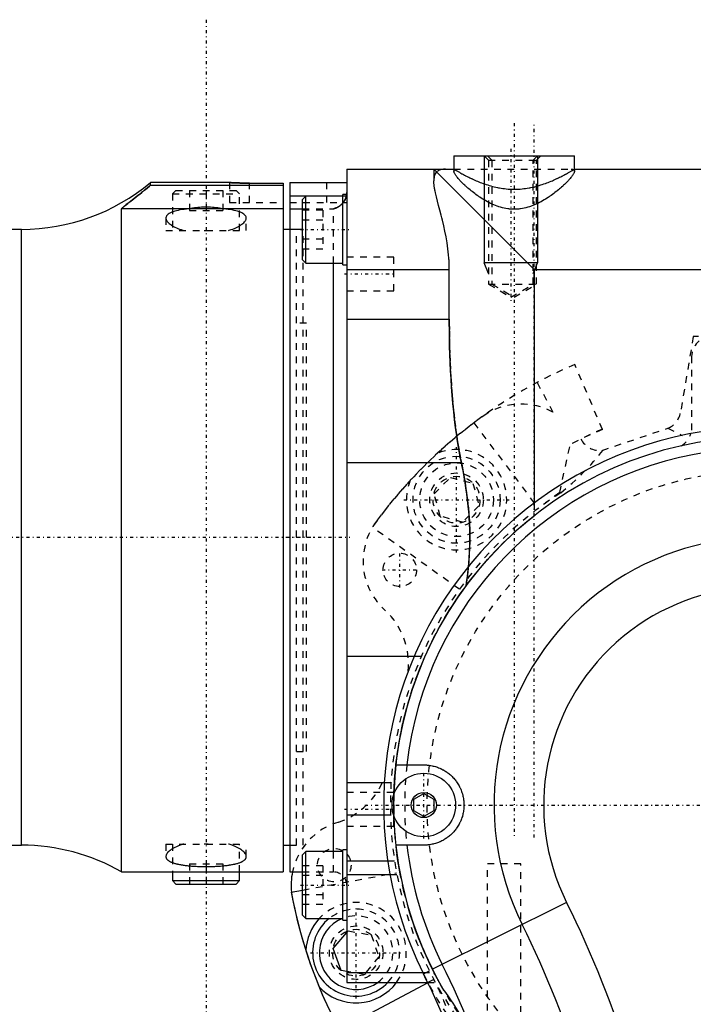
# Model space of a CAD drawing. Extents: x -584 to 152, y -5 to 847.
# Tile 12 of 13: x -199 to -98, y 700 to 847. Entities that reach past the tile are written whole.
import ezdxf

# ---------------------------------------------------------------- set-up
doc = ezdxf.new("R2010")
doc.units = 0
doc.linetypes.add('CENTER', pattern=[1.5, 0.45, -0.5, 0.05, -0.5])
doc.linetypes.add('DASHED', pattern=[2, 1, -1])
for name, color, linetype in [('AM_0', 7, 'CONTINUOUS'), ('AM_10', 7, 'CONTINUOUS'), ('AM_3', 7, 'DASHED'), ('AM_7', 7, 'CENTER')]:
    doc.layers.add(name, color=color, linetype=linetype)

msp = doc.modelspace()

# ---------------------------------------------------------------- linework, layer by layer
at = {"layer": 'AM_0', "color": 7, "linetype": 'CONTINUOUS'}
for p, q in [((-134, 827), (-134, 824.7)), ((-134, 827), (-116, 827)), ((-116, 824.7), (-116, 827)), ((-150, 825), (-150, 703.5)), ((-150, 825), (-134, 825)), ((-137, 825), (-137, 823.27)), ((-122, 810), (-137, 825)), ((-116, 825), (-79, 825)), ((-167.52, 823), (-179.34, 823)), ((-179.34, 822.59), (-179.34, 823)), ((-179.34, 822.59), (-159.5, 822.59)), ((-164.96, 822.92), (-159.5, 822.92)), ((-159.5, 822.92), (-159.5, 720)), ((-158.5, 823), (-150, 823)), ((-158.5, 823), (-158.5, 720)), ((-158.5, 821.01), (-150.6, 821.01)), ((-156.1, 820.96), (-156.6, 820.46)), ((-150.6, 820.96), (-156.1, 820.96)), ((-156.1, 810.96), (-156.1, 820.96)), ((-150, 821.21), (-150.6, 821.21)), ((-150.6, 810.71), (-150.6, 821.21)), ((-156.6, 811.46), (-156.6, 820.46)), ((-183.63, 720), (-183.63, 819.09)), ((-159.5, 819.09), (-183.63, 819.09)), ((-158.5, 819.07), (-156.6, 819.07)), ((-198.6, 816), (-241.44, 816)), ((-198.6, 724), (-198.6, 816)), ((-158.5, 816), (-159.5, 816)), ((-156.6, 811.46), (-156.1, 810.96)), ((-156.1, 810.96), (-150.6, 810.96)), ((-152, 723.04), (-152, 810.96)), ((-150.6, 810.71), (-150, 810.71)), ((-150, 810), (-134.69, 810)), ((-134.69, 802.59), (-134.69, 810)), ((-122, 810), (-122, 775.12)), ((-122, 810), (-64, 810)), ((-150, 802.59), (-134.69, 802.59)), ((-150, 781.18), (-132.89, 781.18)), ((-150, 752.22), (-139.95, 752.22)), ((-142.67, 736), (-138.5, 736)), ((-150, 733.35), (-144.4, 733.35)), ((-140, 730.87), (-138.5, 731.73)), ((-138.5, 731.73), (-137, 730.87)), ((-140, 729.13), (-140, 730.87)), ((-137, 730.87), (-137, 729.13)), ((-150, 728.52), (-144.48, 728.52)), ((-138.5, 728.27), (-140, 729.13)), ((-137, 729.13), (-138.5, 728.27)), ((-241.44, 724), (-198.6, 724)), ((-159.5, 724), (-158.5, 724)), ((-138.5, 724), (-142.67, 724)), ((-156.1, 723.04), (-156.6, 722.54)), ((-156.6, 713.54), (-156.6, 722.54)), ((-150.6, 723.04), (-156.1, 723.04)), ((-156.1, 713.04), (-156.1, 723.04)), ((-150, 723.29), (-150.6, 723.29)), ((-150.6, 712.79), (-150.6, 723.29)), ((-150, 721.67), (-143.88, 721.67)), ((-183.63, 720), (-159.5, 720)), ((-176.02, 720), (-176.02, 718.7)), ((-166.02, 718.7), (-166.02, 720)), ((-158.5, 720), (-156.6, 720)), ((-150, 719.63), (-143.54, 719.63)), ((-176.02, 718.7), (-175.52, 718.2)), ((-176.02, 718.7), (-166.02, 718.7)), ((-175.52, 718.2), (-166.52, 718.2)), ((-166.52, 718.2), (-166.02, 718.7)), ((-158.3, 716.97), (-156.6, 717.29)), ((-117.17, 715.45), (-137.22, 705.46)), ((-156.6, 713.54), (-156.1, 713.04)), ((-156.1, 713.04), (-150.6, 713.04)), ((-150.6, 712.79), (-150, 712.79)), ((-152.02, 708.54), (-150, 710.95)), ((-150.84, 705.29), (-152.02, 708.54)), ((-150, 705.14), (-150.84, 705.29)), ((-150, 704.96), (-138.65, 704.96)), ((-137.91, 703.46), (-151.13, 696.43)), ((-150, 703.5), (-137.93, 703.5))]:
    msp.add_line(p, q, dxfattribs=at)
for points in [[(-116, 824.7, 0), (-116, 824.67, 0), (-116.01, 824.61, 0), (-116.03, 824.54, 0), (-116.04, 824.51, 0), (-116.05, 824.47, 0), (-116.08, 824.4, 0), (-116.12, 824.31, 0), (-116.17, 824.23, 0), (-116.23, 824.14, 0), (-116.29, 824.04, 0), (-116.33, 823.99, 0), (-116.37, 823.94, 0), (-116.45, 823.83, 0), (-116.53, 823.73, 0), (-116.63, 823.61, 0), (-116.73, 823.5, 0), (-116.84, 823.38, 0), (-116.89, 823.31, 0), (-116.95, 823.25, 0), (-117.07, 823.13, 0), (-117.2, 823, 0), (-117.27, 822.93, 0), (-117.33, 822.86, 0), (-117.47, 822.73, 0), (-117.62, 822.6, 0), (-117.69, 822.53, 0), (-117.76, 822.46, 0), (-117.92, 822.32, 0), (-118.07, 822.18, 0), (-118.24, 822.05, 0), (-118.4, 821.91, 0), (-118.57, 821.77, 0), (-118.65, 821.7, 0), (-118.74, 821.64, 0), (-118.92, 821.5, 0), (-119.1, 821.36, 0), (-119.28, 821.22, 0), (-119.48, 821.08, 0), (-119.68, 820.94, 0), (-119.78, 820.88, 0), (-119.88, 820.81, 0), (-120.09, 820.67, 0), (-120.31, 820.53, 0), (-120.53, 820.4, 0), (-120.76, 820.27, 0), (-120.99, 820.14, 0), (-121.1, 820.08, 0), (-121.22, 820.01, 0), (-121.46, 819.89, 0), (-121.7, 819.78, 0), (-121.95, 819.67, 0), (-122.2, 819.57, 0), (-122.45, 819.47, 0), (-122.58, 819.42, 0), (-122.71, 819.38, 0), (-122.97, 819.3, 0), (-123.24, 819.23, 0), (-123.5, 819.16, 0), (-123.77, 819.11, 0), (-124.04, 819.07, 0), (-124.18, 819.05, 0), (-124.31, 819.03, 0), (-124.59, 819.01, 0), (-124.86, 819, 0), (-125, 819, 0), (-125.14, 819, 0), (-125.41, 819.01, 0), (-125.69, 819.03, 0), (-125.82, 819.05, 0), (-125.96, 819.07, 0), (-126.23, 819.11, 0), (-126.5, 819.16, 0), (-126.76, 819.23, 0), (-127.03, 819.3, 0), (-127.29, 819.38, 0), (-127.42, 819.42, 0), (-127.55, 819.47, 0), (-127.8, 819.57, 0), (-128.05, 819.67, 0), (-128.3, 819.78, 0), (-128.54, 819.89, 0), (-128.78, 820.01, 0), (-128.9, 820.08, 0), (-129.01, 820.14, 0), (-129.24, 820.27, 0), (-129.47, 820.4, 0), (-129.69, 820.53, 0), (-129.91, 820.67, 0), (-130.12, 820.81, 0), (-130.22, 820.88, 0), (-130.32, 820.94, 0), (-130.52, 821.08, 0), (-130.72, 821.22, 0), (-130.9, 821.36, 0), (-131.08, 821.5, 0), (-131.26, 821.64, 0), (-131.35, 821.7, 0), (-131.43, 821.77, 0), (-131.6, 821.91, 0), (-131.76, 822.05, 0), (-131.93, 822.18, 0), (-132.08, 822.32, 0), (-132.24, 822.46, 0), (-132.31, 822.53, 0), (-132.38, 822.6, 0), (-132.53, 822.73, 0), (-132.67, 822.86, 0), (-132.73, 822.93, 0), (-132.8, 823, 0), (-132.93, 823.13, 0), (-133.05, 823.25, 0), (-133.11, 823.31, 0), (-133.16, 823.38, 0), (-133.27, 823.5, 0), (-133.37, 823.61, 0), (-133.47, 823.73, 0), (-133.55, 823.83, 0), (-133.63, 823.94, 0), (-133.67, 823.99, 0), (-133.71, 824.04, 0), (-133.77, 824.14, 0), (-133.83, 824.23, 0), (-133.88, 824.31, 0), (-133.92, 824.4, 0), (-133.95, 824.47, 0), (-133.96, 824.51, 0), (-133.97, 824.54, 0), (-133.99, 824.61, 0), (-134, 824.67, 0), (-134, 824.7, 0)], [(-183.63, 819.09, 0), (-183.62, 819.1, 0), (-183.61, 819.12, 0), (-183.59, 819.14, 0), (-183.58, 819.15, 0), (-183.57, 819.16, 0), (-183.54, 819.18, 0), (-183.52, 819.2, 0), (-183.5, 819.22, 0), (-183.48, 819.25, 0), (-183.45, 819.27, 0), (-183.44, 819.28, 0), (-183.43, 819.29, 0), (-183.4, 819.31, 0), (-183.38, 819.34, 0), (-183.35, 819.36, 0), (-183.32, 819.38, 0), (-183.29, 819.41, 0), (-183.28, 819.42, 0), (-183.27, 819.43, 0), (-183.24, 819.46, 0), (-183.21, 819.48, 0), (-183.19, 819.49, 0), (-183.1, 819.57, 0), (-182.91, 819.72, 0), (-182.71, 819.89, 0), (-182.49, 820.06, 0), (-182.26, 820.24, 0), (-182.01, 820.43, 0), (-181.88, 820.53, 0), (-181.75, 820.63, 0), (-181.48, 820.84, 0), (-181.21, 821.05, 0), (-180.92, 821.28, 0), (-180.64, 821.51, 0), (-180.35, 821.74, 0), (-180.2, 821.86, 0), (-180.06, 821.98, 0), (-179.77, 822.22, 0), (-179.48, 822.47, 0), (-179.34, 822.59, 0)], [(-164.52, 822.92, 0), (-164.54, 822.92, 0), (-164.58, 822.92, 0), (-164.63, 822.92, 0), (-164.65, 822.92, 0), (-164.67, 822.92, 0), (-164.71, 822.92, 0), (-164.75, 822.92, 0), (-164.8, 822.92, 0), (-164.84, 822.92, 0), (-164.88, 822.92, 0), (-164.9, 822.92, 0), (-164.92, 822.92, 0), (-164.97, 822.92, 0), (-165.01, 822.92, 0), (-165.05, 822.92, 0), (-165.1, 822.92, 0), (-165.14, 822.92, 0), (-165.16, 822.92, 0), (-165.18, 822.92, 0), (-165.23, 822.92, 0), (-165.27, 822.92, 0), (-165.29, 822.92, 0), (-165.31, 822.92, 0), (-165.35, 822.92, 0), (-165.4, 822.92, 0), (-165.42, 822.92, 0), (-165.44, 822.92, 0), (-165.48, 822.92, 0), (-165.52, 822.92, 0), (-165.56, 822.93, 0), (-165.61, 822.93, 0), (-165.65, 822.93, 0), (-165.67, 822.93, 0), (-165.69, 822.93, 0), (-165.73, 822.93, 0), (-165.77, 822.93, 0), (-165.81, 822.93, 0), (-165.85, 822.93, 0), (-165.89, 822.93, 0), (-165.91, 822.93, 0), (-165.93, 822.93, 0), (-165.97, 822.93, 0), (-166.01, 822.94, 0), (-166.04, 822.94, 0), (-166.08, 822.94, 0), (-166.12, 822.94, 0), (-166.14, 822.94, 0), (-166.16, 822.94, 0), (-166.19, 822.94, 0), (-166.23, 822.94, 0), (-166.27, 822.94, 0), (-166.3, 822.94, 0), (-166.34, 822.95, 0), (-166.35, 822.95, 0), (-166.37, 822.95, 0), (-166.4, 822.95, 0), (-166.44, 822.95, 0), (-166.47, 822.95, 0), (-166.5, 822.95, 0), (-166.53, 822.95, 0), (-166.55, 822.95, 0), (-166.57, 822.95, 0), (-166.6, 822.96, 0), (-166.63, 822.96, 0), (-166.64, 822.96, 0), (-166.66, 822.96, 0), (-166.69, 822.96, 0), (-166.71, 822.96, 0), (-166.73, 822.96, 0), (-166.74, 822.96, 0), (-166.77, 822.96, 0), (-166.8, 822.96, 0), (-166.83, 822.97, 0), (-166.85, 822.97, 0), (-166.88, 822.97, 0), (-166.89, 822.97, 0), (-166.91, 822.97, 0), (-166.93, 822.97, 0), (-166.96, 822.97, 0), (-166.98, 822.97, 0), (-167.01, 822.97, 0), (-167.03, 822.97, 0), (-167.05, 822.98, 0), (-167.06, 822.98, 0), (-167.08, 822.98, 0), (-167.1, 822.98, 0), (-167.13, 822.98, 0), (-167.15, 822.98, 0), (-167.17, 822.98, 0), (-167.18, 822.98, 0), (-167.19, 822.98, 0), (-167.21, 822.98, 0), (-167.23, 822.98, 0), (-167.25, 822.99, 0), (-167.27, 822.99, 0), (-167.28, 822.99, 0), (-167.29, 822.99, 0), (-167.3, 822.99, 0), (-167.32, 822.99, 0), (-167.33, 822.99, 0), (-167.35, 822.99, 0), (-167.36, 822.99, 0), (-167.38, 822.99, 0), (-167.38, 822.99, 0), (-167.39, 822.99, 0), (-167.4, 822.99, 0), (-167.41, 822.99, 0), (-167.42, 822.99, 0), (-167.43, 822.99, 0), (-167.44, 823, 0), (-167.45, 823, 0), (-167.45, 823, 0), (-167.46, 823, 0), (-167.46, 823, 0), (-167.47, 823, 0), (-167.48, 823, 0), (-167.49, 823, 0), (-167.49, 823, 0), (-167.5, 823, 0), (-167.5, 823, 0), (-167.5, 823, 0), (-167.51, 823, 0), (-167.51, 823, 0), (-167.51, 823, 0), (-167.52, 823, 0), (-167.52, 823, 0), (-167.52, 823, 0), (-167.52, 823, 0), (-167.52, 823, 0), (-167.52, 823, 0)], [(-134.69, 810, 0), (-134.69, 810.44, 0), (-134.71, 810.95, 0), (-134.71, 811.1, 0), (-134.72, 811.25, 0), (-134.73, 811.33, 0), (-134.73, 811.4, 0), (-134.74, 811.55, 0), (-134.75, 811.7, 0), (-134.79, 812.22, 0), (-134.84, 812.67, 0), (-134.89, 813.11, 0), (-135.01, 814, 0), (-135.17, 814.87, 0), (-135.34, 815.72, 0), (-135.52, 816.55, 0), (-135.72, 817.36, 0), (-135.81, 817.74, 0), (-135.91, 818.12, 0), (-136.1, 818.86, 0), (-136.29, 819.55, 0), (-136.46, 820.2, 0), (-136.62, 820.84, 0), (-136.76, 821.46, 0), (-136.82, 821.76, 0), (-136.83, 821.81, 0), (-136.85, 821.91, 0), (-136.87, 822, 0), (-136.88, 822.05, 0), (-136.88, 822.1, 0), (-136.9, 822.19, 0), (-136.91, 822.28, 0), (-136.93, 822.37, 0), (-136.94, 822.46, 0), (-136.95, 822.54, 0), (-136.95, 822.58, 0), (-136.96, 822.63, 0), (-136.97, 822.71, 0), (-136.98, 822.79, 0), (-136.98, 822.87, 0), (-136.99, 822.94, 0), (-136.99, 823.02, 0), (-137, 823.06, 0), (-137, 823.09, 0), (-137, 823.16, 0), (-137, 823.23, 0), (-137, 823.27, 0)], [(-150, 821.51, 0), (-150, 821.46, 0), (-150, 821.36, 0), (-150.01, 821.26, 0), (-150.02, 821.21, 0)], [(-132.89, 781.18, 0), (-133, 781.74, 0), (-133.21, 782.86, 0), (-133.41, 784.01, 0), (-133.5, 784.59, 0), (-133.59, 785.18, 0), (-133.75, 786.36, 0), (-133.9, 787.55, 0), (-134.03, 788.76, 0), (-134.15, 789.98, 0), (-134.25, 791.2, 0), (-134.3, 791.82, 0), (-134.35, 792.43, 0), (-134.43, 793.65, 0), (-134.5, 794.88, 0), (-134.55, 796.1, 0), (-134.6, 797.31, 0), (-134.64, 798.51, 0), (-134.65, 799.11, 0), (-134.66, 799.7, 0), (-134.68, 800.87, 0), (-134.69, 802.02, 0), (-134.69, 802.59, 0)], [(-131.84, 765.65, 0), (-131.8, 766.08, 0), (-131.73, 766.94, 0), (-131.68, 767.8, 0), (-131.67, 768.23, 0), (-131.65, 768.65, 0), (-131.63, 769.49, 0), (-131.63, 770.32, 0), (-131.65, 771.16, 0), (-131.68, 772.02, 0), (-131.72, 772.89, 0), (-131.75, 773.33, 0), (-131.79, 773.78, 0), (-131.87, 774.67, 0), (-131.97, 775.56, 0), (-132.08, 776.45, 0), (-132.2, 777.33, 0), (-132.34, 778.21, 0), (-132.41, 778.65, 0), (-132.49, 779.08, 0), (-132.64, 779.94, 0), (-132.81, 780.77, 0), (-132.89, 781.18, 0)], [(-138.5, 736, 0), (-138.41, 736, 0), (-138.25, 735.99, 0), (-138.08, 735.99, 0), (-138, 735.98, 0), (-137.92, 735.97, 0), (-137.75, 735.95, 0), (-137.59, 735.93, 0), (-137.43, 735.9, 0), (-137.27, 735.87, 0), (-137.1, 735.83, 0), (-137.02, 735.81, 0), (-136.94, 735.79, 0), (-136.77, 735.75, 0), (-136.61, 735.7, 0), (-136.45, 735.64, 0), (-136.29, 735.58, 0), (-136.13, 735.51, 0), (-136.05, 735.48, 0), (-135.97, 735.44, 0), (-135.81, 735.36, 0), (-135.66, 735.28, 0), (-135.58, 735.24, 0), (-135.5, 735.2, 0), (-135.35, 735.11, 0), (-135.21, 735.02, 0), (-135.13, 734.97, 0), (-135.06, 734.92, 0), (-134.92, 734.82, 0), (-134.78, 734.71, 0), (-134.65, 734.6, 0), (-134.52, 734.49, 0), (-134.39, 734.37, 0), (-134.33, 734.31, 0), (-134.27, 734.25, 0), (-134.15, 734.13, 0), (-134.03, 734.01, 0), (-133.92, 733.88, 0), (-133.81, 733.75, 0), (-133.71, 733.61, 0), (-133.66, 733.54, 0), (-133.61, 733.47, 0), (-133.51, 733.33, 0), (-133.41, 733.18, 0), (-133.32, 733.03, 0), (-133.23, 732.87, 0), (-133.15, 732.71, 0), (-133.11, 732.63, 0), (-133.07, 732.55, 0), (-132.99, 732.38, 0), (-132.92, 732.21, 0), (-132.86, 732.04, 0), (-132.8, 731.87, 0), (-132.74, 731.69, 0), (-132.72, 731.6, 0), (-132.69, 731.51, 0), (-132.65, 731.34, 0), (-132.61, 731.16, 0), (-132.58, 730.98, 0), (-132.55, 730.8, 0), (-132.53, 730.62, 0), (-132.52, 730.53, 0), (-132.52, 730.44, 0), (-132.51, 730.26, 0), (-132.5, 730.09, 0), (-132.5, 730, 0), (-132.5, 729.91, 0), (-132.51, 729.74, 0), (-132.52, 729.56, 0), (-132.52, 729.47, 0), (-132.53, 729.38, 0), (-132.55, 729.2, 0), (-132.58, 729.02, 0), (-132.61, 728.84, 0), (-132.65, 728.66, 0), (-132.69, 728.49, 0), (-132.72, 728.4, 0), (-132.74, 728.31, 0), (-132.8, 728.13, 0), (-132.86, 727.96, 0), (-132.92, 727.79, 0), (-132.99, 727.62, 0), (-133.07, 727.45, 0), (-133.11, 727.37, 0), (-133.15, 727.29, 0), (-133.23, 727.13, 0), (-133.32, 726.97, 0), (-133.41, 726.82, 0), (-133.51, 726.67, 0), (-133.61, 726.53, 0), (-133.66, 726.46, 0), (-133.71, 726.39, 0), (-133.81, 726.25, 0), (-133.92, 726.12, 0), (-134.03, 725.99, 0), (-134.15, 725.87, 0), (-134.27, 725.75, 0), (-134.33, 725.69, 0), (-134.39, 725.63, 0), (-134.52, 725.51, 0), (-134.65, 725.4, 0), (-134.78, 725.29, 0), (-134.92, 725.18, 0), (-135.06, 725.08, 0), (-135.13, 725.03, 0), (-135.21, 724.98, 0), (-135.35, 724.89, 0), (-135.5, 724.8, 0), (-135.58, 724.76, 0), (-135.66, 724.72, 0), (-135.81, 724.64, 0), (-135.97, 724.56, 0), (-136.05, 724.52, 0), (-136.13, 724.49, 0), (-136.29, 724.42, 0), (-136.45, 724.36, 0), (-136.61, 724.3, 0), (-136.77, 724.25, 0), (-136.94, 724.21, 0), (-137.02, 724.19, 0), (-137.1, 724.17, 0), (-137.27, 724.13, 0), (-137.43, 724.1, 0), (-137.59, 724.07, 0), (-137.75, 724.05, 0), (-137.92, 724.03, 0), (-138, 724.02, 0), (-138.08, 724.01, 0), (-138.25, 724.01, 0), (-138.41, 724, 0), (-138.5, 724, 0)], [(-137.22, 705.46, 0), (-136.97, 704.96, 0), (-136.45, 703.97, 0), (-135.91, 703, 0), (-135.64, 702.51, 0)], [(-135.64, 702.51, 0), (-135.4, 702.18, 0), (-134.91, 701.49, 0), (-134.42, 700.77, 0), (-134.17, 700.39, 0), (-133.92, 700.01, 0), (-133.42, 699.21, 0), (-132.92, 698.38, 0), (-132.42, 697.52, 0), (-131.93, 696.62, 0), (-131.44, 695.68, 0), (-131.2, 695.2, 0), (-130.96, 694.71, 0), (-130.49, 693.72, 0), (-130.05, 692.72, 0), (-129.63, 691.71, 0), (-129.23, 690.69, 0), (-128.86, 689.66, 0), (-128.68, 689.14, 0), (-128.5, 688.62, 0), (-128.17, 687.58, 0), (-127.86, 686.53, 0), (-127.72, 686, 0)]]:
    msp.add_polyline3d(points, dxfattribs=at)
for radius in [4.75, 1.88]:
    msp.add_circle((-138.5, 730), radius, dxfattribs=at)
for centre, radius, start, end in [((-198.6, 846), 30, 270, 309.9445), ((-88, 730), 56.5, 346.768, 206.5), ((-88, 730), 55, 91.6533, 178.3467), ((-88, 730), 53.36, 98.5135, 173.5433), ((-88, 730), 40.02, 344.2639, 206.5), ((-88, 730), 32.6, 342.5517, 206.5), ((-88, 730), 55, 181.6533, 206.5), ((-198.6, 694), 30, 60.0736, 90), ((-88, 730), 53.36, 186.4567, 206.5), ((-148.47, 718), 9.85, 168.2517, 185.9373), ((-88, 730), 71.5, 190.5, 222), ((-148.47, 718), 9.85, 190.2841, 192.1718), ((-88, 729.96), 71.49, 191.3259, 210.6423), ((-256.25, 646.11), 155.4, 7.2789, 26.5), ((-148.61, 707.94), 7.5, 137.1532, 177.7953), ((-148.61, 707.94), 6.5, 128.3106, 316.9191), ((-148.61, 707.94), 5.5, 111.9781, 306.175), ((-256.25, 646.11), 147.98, 7.4595, 26.5), ((-256.25, 646.11), 134.64, 17.2311, 26.5), ((-256.25, 646.11), 131.5, 12.7694, 26.5), ((-148.61, 707.94), 7.5, 222.2047, 323.7038)]:
    msp.add_arc(centre, radius, start, end, dxfattribs=at)
at = {"layer": 'AM_10', "color": 7, "linetype": 'CONTINUOUS'}
for p, q in [((-129.5, 827), (-129.5, 811)), ((-121.5, 827), (-121.5, 811)), ((-121.5, 811), (-129.5, 811)), ((-128.82, 809.4), (-129.5, 811)), ((-122.18, 809.4), (-121.5, 811))]:
    msp.add_line(p, q, dxfattribs=at)
at = {"layer": 'AM_3', "color": 6, "linetype": 'DASHED'}
for p, q in [((-129.5, 827), (-128.82, 826.32)), ((-129, 827), (-128.32, 826.32)), ((-122.18, 826.32), (-121.5, 827)), ((-121.68, 826.32), (-121, 827)), ((-128.82, 826.32), (-128.82, 807.8)), ((-128.82, 826.32), (-121.68, 826.32)), ((-128.32, 826.32), (-128.32, 807.8)), ((-122.18, 807.8), (-122.18, 826.32)), ((-121.68, 807.8), (-121.68, 826.32)), ((-134, 825), (-116, 825)), ((-167.52, 823), (-167.52, 820)), ((-164.52, 820), (-164.52, 822.92)), ((-153, 820), (-153, 823)), ((-175.52, 821.8), (-176.02, 821.3)), ((-176.02, 821.3), (-176.02, 815.83)), ((-176.02, 821.3), (-166.02, 821.3)), ((-175.52, 821.8), (-166.52, 821.8)), ((-173.52, 821.8), (-173.52, 818.8)), ((-171.02, 821.8), (-171.02, 818.8)), ((-168.52, 821.8), (-168.52, 818.8)), ((-166.02, 821.3), (-166.52, 821.8)), ((-166.02, 815.83), (-166.02, 821.3)), ((-150.6, 821.01), (-150.06, 821.01)), ((-167.52, 820), (-159.5, 820)), ((-158.5, 820), (-150, 820)), ((-173.52, 818.8), (-168.52, 818.8)), ((-156.6, 819.07), (-152, 819.07)), ((-153.6, 818.85), (-156.6, 818.85)), ((-153.6, 818.85), (-153.6, 813.07)), ((-152, 810.96), (-152, 819.07)), ((-177.02, 817.7), (-177.02, 815.83)), ((-165.02, 815.83), (-165.02, 817.7)), ((-153.6, 817.4), (-156.6, 817.4)), ((-177.02, 815.83), (-165.02, 815.83)), ((-157.5, 816), (-158.5, 816)), ((-156.5, 816), (-158.5, 816)), ((-157.5, 724), (-157.5, 816)), ((-156.5, 724), (-156.5, 816)), ((-153.6, 814.52), (-156.6, 814.52)), ((-153.6, 813.07), (-156.6, 813.07)), ((-143, 811.84), (-150, 811.84)), ((-143, 806.84), (-143, 811.84)), ((-128.82, 807.8), (-125.5, 805.88)), ((-128.82, 807.8), (-121.68, 807.8)), ((-128.32, 807.8), (-125, 805.88)), ((-125.5, 805.88), (-122.18, 807.8)), ((-125, 805.88), (-121.68, 807.8)), ((-150, 806.84), (-143, 806.84)), ((-156, 802), (-157.5, 802)), ((-156, 738), (-156, 802)), ((-98.25, 800), (-100.17, 788.6)), ((-79.47, 800), (-98.25, 800)), ((-98.5, 797), (-98.5, 785.52)), ((-111.81, 786.1), (-115.94, 795.82)), ((-121.57, 793.13), (-119.22, 788.71)), ((-131.03, 787.1), (-121.4, 774.32)), ((-111.81, 786.1), (-115.03, 784.69)), ((-111.88, 782.98), (-102.06, 786.29)), ((-102.06, 786.29), (-99.91, 785.23)), ((-118.2, 776.67), (-116.64, 783.86)), ((-136.95, 776.5), (-134.5, 778.95)), ((-134.5, 778.95), (-131.16, 778.06)), ((-131.16, 778.06), (-130.26, 774.71)), ((-136.06, 773.16), (-136.95, 776.5)), ((-130.26, 774.71), (-132.71, 772.26)), ((-122, 775.12), (-122, 773.23)), ((-132.71, 772.26), (-136.06, 773.16)), ((-133.18, 762.23), (-146.21, 771.52)), ((-139.95, 752.22), (-138.31, 752.22)), ((-157.5, 738), (-156, 738)), ((-144.4, 733.35), (-142.9, 733.35)), ((-143, 731.86), (-150, 731.86)), ((-143, 726.86), (-143, 731.86)), ((-144.48, 728.52), (-142.98, 728.52)), ((-150, 726.86), (-143, 726.86)), ((-177.02, 724.17), (-177.02, 722.3)), ((-177.02, 724.17), (-165.02, 724.17)), ((-176.02, 724.17), (-176.02, 720)), ((-166.02, 720), (-166.02, 724.17)), ((-165.02, 722.3), (-165.02, 724.17)), ((-158.5, 724), (-157.5, 724)), ((-158.5, 724), (-156.5, 724)), ((-152, 720), (-152, 723.04)), ((-173.52, 721.2), (-168.52, 721.2)), ((-173.52, 721.2), (-173.52, 718.2)), ((-171.02, 721.2), (-171.02, 718.2)), ((-168.52, 721.2), (-168.52, 718.2)), ((-153.6, 720.93), (-156.6, 720.93)), ((-153.6, 720.93), (-153.6, 715.15)), ((-143.88, 721.67), (-142.36, 721.67)), ((-129, 679.29), (-129, 721.2)), ((-124, 721.2), (-129, 721.2)), ((-124, 648.96), (-124, 721.2)), ((-156.6, 720), (-152, 720)), ((-156.6, 717.29), (-142.57, 719.89)), ((-153.6, 719.48), (-156.6, 719.48)), ((-143.54, 719.63), (-142.01, 719.63)), ((-153.6, 716.6), (-156.6, 716.6)), ((-153.6, 715.15), (-156.6, 715.15)), ((-150, 710.95), (-149.79, 711.19)), ((-149.79, 711.19), (-146.38, 710.59)), ((-146.38, 710.59), (-145.2, 707.34)), ((-145.2, 707.34), (-147.43, 704.68)), ((-147.43, 704.68), (-150, 705.14)), ((-138.65, 704.96), (-136.97, 704.96)), ((-138.56, 704.79), (-137.22, 705.46)), ((-137.93, 703.5), (-136.19, 703.5)), ((-137, 703.94), (-137.91, 703.46))]:
    msp.add_line(p, q, dxfattribs=at)
for points in [[(-135.27, 825, 0), (-135.36, 825, 0), (-135.54, 824.99, 0), (-135.71, 824.97, 0), (-135.8, 824.96, 0), (-135.88, 824.94, 0), (-136.03, 824.9, 0), (-136.17, 824.85, 0), (-136.31, 824.79, 0), (-136.43, 824.72, 0), (-136.54, 824.63, 0), (-136.59, 824.59, 0), (-136.63, 824.54, 0), (-136.72, 824.43, 0), (-136.79, 824.31, 0), (-136.85, 824.17, 0), (-136.9, 824.03, 0), (-136.94, 823.88, 0), (-136.96, 823.8, 0), (-136.97, 823.71, 0), (-136.99, 823.54, 0), (-137, 823.36, 0), (-137, 823.27, 0)], [(-134, 824.7, 0), (-134, 824.71, 0), (-134, 824.74, 0), (-133.99, 824.77, 0), (-133.99, 824.79, 0), (-133.98, 824.8, 0), (-133.97, 824.83, 0), (-133.95, 824.85, 0), (-133.94, 824.88, 0), (-133.91, 824.9, 0), (-133.89, 824.92, 0), (-133.87, 824.92, 0), (-133.86, 824.93, 0), (-133.83, 824.95, 0), (-133.79, 824.96, 0), (-133.76, 824.97, 0), (-133.71, 824.98, 0), (-133.67, 824.99, 0), (-133.64, 824.99, 0), (-133.62, 824.99, 0), (-133.57, 825, 0), (-133.51, 825, 0), (-133.49, 825, 0)], [(-134, 825, 0), (-134, 825, 0), (-133.99, 824.99, 0), (-133.98, 824.99, 0), (-133.97, 824.98, 0), (-133.95, 824.97, 0), (-133.92, 824.95, 0), (-133.88, 824.93, 0), (-133.84, 824.9, 0), (-133.78, 824.87, 0), (-133.72, 824.83, 0), (-133.69, 824.81, 0), (-133.65, 824.79, 0), (-133.57, 824.75, 0), (-133.49, 824.7, 0), (-133.39, 824.64, 0), (-133.29, 824.59, 0), (-133.19, 824.53, 0), (-133.13, 824.49, 0), (-133.07, 824.46, 0), (-132.95, 824.39, 0), (-132.82, 824.32, 0), (-132.76, 824.29, 0), (-132.69, 824.25, 0), (-132.55, 824.18, 0), (-132.4, 824.1, 0), (-132.33, 824.06, 0), (-132.25, 824.02, 0), (-132.1, 823.94, 0), (-131.94, 823.86, 0), (-131.77, 823.78, 0), (-131.61, 823.7, 0), (-131.44, 823.62, 0), (-131.35, 823.58, 0), (-131.26, 823.54, 0), (-131.08, 823.45, 0), (-130.89, 823.37, 0), (-130.7, 823.28, 0), (-130.5, 823.2, 0), (-130.29, 823.12, 0), (-130.19, 823.07, 0), (-130.08, 823.03, 0), (-129.87, 822.95, 0), (-129.65, 822.87, 0), (-129.42, 822.79, 0), (-129.19, 822.71, 0), (-128.96, 822.64, 0), (-128.84, 822.6, 0), (-128.72, 822.56, 0), (-128.48, 822.49, 0), (-128.23, 822.43, 0), (-127.98, 822.36, 0), (-127.73, 822.31, 0), (-127.47, 822.25, 0), (-127.35, 822.23, 0), (-127.22, 822.2, 0), (-126.96, 822.16, 0), (-126.7, 822.12, 0), (-126.44, 822.09, 0), (-126.18, 822.06, 0), (-125.91, 822.03, 0), (-125.78, 822.03, 0), (-125.65, 822.02, 0), (-125.39, 822.01, 0), (-125.13, 822, 0), (-125, 822, 0), (-124.87, 822, 0), (-124.61, 822.01, 0), (-124.35, 822.02, 0), (-124.22, 822.03, 0), (-124.09, 822.03, 0), (-123.82, 822.06, 0), (-123.56, 822.09, 0), (-123.3, 822.12, 0), (-123.04, 822.16, 0), (-122.78, 822.2, 0), (-122.65, 822.23, 0), (-122.53, 822.25, 0), (-122.27, 822.31, 0), (-122.02, 822.36, 0), (-121.77, 822.43, 0), (-121.52, 822.49, 0), (-121.28, 822.56, 0), (-121.16, 822.6, 0), (-121.04, 822.64, 0), (-120.81, 822.71, 0), (-120.58, 822.79, 0), (-120.35, 822.87, 0), (-120.13, 822.95, 0), (-119.92, 823.03, 0), (-119.81, 823.07, 0), (-119.71, 823.12, 0), (-119.5, 823.2, 0), (-119.3, 823.28, 0), (-119.11, 823.37, 0), (-118.92, 823.45, 0), (-118.74, 823.54, 0), (-118.65, 823.58, 0), (-118.56, 823.62, 0), (-118.39, 823.7, 0), (-118.23, 823.78, 0), (-118.06, 823.86, 0), (-117.9, 823.94, 0), (-117.75, 824.02, 0), (-117.67, 824.06, 0), (-117.6, 824.1, 0), (-117.45, 824.18, 0), (-117.31, 824.25, 0), (-117.24, 824.29, 0), (-117.18, 824.32, 0), (-117.05, 824.39, 0), (-116.93, 824.46, 0), (-116.87, 824.49, 0), (-116.81, 824.53, 0), (-116.71, 824.59, 0), (-116.61, 824.64, 0), (-116.51, 824.7, 0), (-116.43, 824.75, 0), (-116.35, 824.79, 0), (-116.31, 824.81, 0), (-116.28, 824.83, 0), (-116.22, 824.87, 0), (-116.16, 824.9, 0), (-116.12, 824.93, 0), (-116.08, 824.95, 0), (-116.05, 824.97, 0), (-116.03, 824.98, 0), (-116.02, 824.99, 0), (-116.01, 824.99, 0), (-116, 825, 0), (-116, 825, 0)], [(-116.51, 825, 0), (-116.49, 825, 0), (-116.43, 825, 0), (-116.38, 824.99, 0), (-116.36, 824.99, 0), (-116.33, 824.99, 0), (-116.29, 824.98, 0), (-116.24, 824.97, 0), (-116.21, 824.96, 0), (-116.17, 824.95, 0), (-116.14, 824.93, 0), (-116.13, 824.92, 0), (-116.11, 824.92, 0), (-116.09, 824.9, 0), (-116.06, 824.88, 0), (-116.05, 824.85, 0), (-116.03, 824.83, 0), (-116.02, 824.8, 0), (-116.01, 824.79, 0), (-116.01, 824.77, 0), (-116, 824.74, 0), (-116, 824.71, 0), (-116, 824.7, 0)], [(-179.34, 822.59, 0), (-179.48, 822.47, 0), (-179.78, 822.22, 0), (-180.07, 821.97, 0), (-180.22, 821.85, 0), (-180.36, 821.73, 0), (-180.65, 821.49, 0), (-180.94, 821.26, 0), (-181.23, 821.04, 0), (-181.51, 820.82, 0), (-181.78, 820.61, 0), (-181.91, 820.51, 0), (-182.03, 820.41, 0), (-182.28, 820.22, 0), (-182.52, 820.04, 0), (-182.73, 819.86, 0), (-182.94, 819.7, 0), (-183.12, 819.55, 0), (-183.21, 819.48, 0), (-183.22, 819.47, 0), (-183.25, 819.45, 0), (-183.28, 819.42, 0), (-183.29, 819.41, 0), (-183.31, 819.4, 0), (-183.33, 819.38, 0), (-183.36, 819.35, 0), (-183.38, 819.33, 0), (-183.41, 819.31, 0), (-183.43, 819.29, 0), (-183.45, 819.27, 0), (-183.46, 819.26, 0), (-183.48, 819.24, 0), (-183.5, 819.22, 0), (-183.53, 819.2, 0), (-183.55, 819.18, 0), (-183.57, 819.16, 0), (-183.58, 819.15, 0), (-183.59, 819.14, 0), (-183.61, 819.12, 0), (-183.62, 819.1, 0), (-183.63, 819.09, 0)], [(-167.52, 823, 0), (-167.52, 823, 0), (-167.52, 823, 0), (-167.52, 823, 0), (-167.52, 823, 0), (-167.52, 823, 0), (-167.52, 823, 0), (-167.51, 823, 0), (-167.51, 823, 0), (-167.51, 823, 0), (-167.5, 823, 0), (-167.5, 823, 0), (-167.5, 823, 0), (-167.49, 823, 0), (-167.49, 823, 0), (-167.48, 823, 0), (-167.47, 823, 0), (-167.47, 823, 0), (-167.46, 823, 0), (-167.46, 823, 0), (-167.45, 823, 0), (-167.44, 823, 0), (-167.44, 823, 0), (-167.43, 823, 0), (-167.42, 822.99, 0), (-167.41, 822.99, 0), (-167.41, 822.99, 0), (-167.4, 822.99, 0), (-167.39, 822.99, 0), (-167.38, 822.99, 0), (-167.37, 822.99, 0), (-167.35, 822.99, 0), (-167.34, 822.99, 0), (-167.33, 822.99, 0), (-167.33, 822.99, 0), (-167.31, 822.99, 0), (-167.3, 822.99, 0), (-167.28, 822.99, 0), (-167.27, 822.99, 0), (-167.25, 822.99, 0), (-167.24, 822.98, 0), (-167.23, 822.98, 0), (-167.21, 822.98, 0), (-167.2, 822.98, 0), (-167.18, 822.98, 0), (-167.16, 822.98, 0), (-167.14, 822.98, 0), (-167.13, 822.98, 0), (-167.12, 822.98, 0), (-167.1, 822.98, 0), (-167.08, 822.98, 0), (-167.06, 822.98, 0), (-167.04, 822.97, 0), (-167.02, 822.97, 0), (-167, 822.97, 0), (-166.99, 822.97, 0), (-166.97, 822.97, 0), (-166.95, 822.97, 0), (-166.92, 822.97, 0), (-166.9, 822.97, 0), (-166.88, 822.97, 0), (-166.86, 822.97, 0), (-166.85, 822.97, 0), (-166.83, 822.97, 0), (-166.8, 822.96, 0), (-166.79, 822.96, 0), (-166.78, 822.96, 0), (-166.75, 822.96, 0), (-166.73, 822.96, 0), (-166.71, 822.96, 0), (-166.7, 822.96, 0), (-166.67, 822.96, 0), (-166.65, 822.96, 0), (-166.62, 822.96, 0), (-166.59, 822.96, 0), (-166.56, 822.95, 0), (-166.55, 822.95, 0), (-166.54, 822.95, 0), (-166.51, 822.95, 0), (-166.48, 822.95, 0), (-166.45, 822.95, 0), (-166.42, 822.95, 0), (-166.39, 822.95, 0), (-166.37, 822.95, 0), (-166.36, 822.95, 0), (-166.33, 822.95, 0), (-166.29, 822.94, 0), (-166.26, 822.94, 0), (-166.23, 822.94, 0), (-166.2, 822.94, 0), (-166.18, 822.94, 0), (-166.16, 822.94, 0), (-166.13, 822.94, 0), (-166.1, 822.94, 0), (-166.06, 822.94, 0), (-166.03, 822.94, 0), (-165.99, 822.94, 0), (-165.98, 822.94, 0), (-165.96, 822.93, 0), (-165.92, 822.93, 0), (-165.89, 822.93, 0), (-165.85, 822.93, 0), (-165.82, 822.93, 0), (-165.78, 822.93, 0), (-165.76, 822.93, 0), (-165.74, 822.93, 0), (-165.71, 822.93, 0), (-165.67, 822.93, 0), (-165.65, 822.93, 0), (-165.63, 822.93, 0), (-165.59, 822.93, 0), (-165.56, 822.93, 0), (-165.54, 822.92, 0), (-165.52, 822.92, 0), (-165.48, 822.92, 0), (-165.44, 822.92, 0), (-165.41, 822.92, 0), (-165.37, 822.92, 0), (-165.33, 822.92, 0), (-165.31, 822.92, 0), (-165.29, 822.92, 0), (-165.25, 822.92, 0), (-165.21, 822.92, 0), (-165.17, 822.92, 0), (-165.13, 822.92, 0), (-165.1, 822.92, 0), (-165.08, 822.92, 0), (-165.06, 822.92, 0), (-165.02, 822.92, 0), (-164.98, 822.92, 0), (-164.96, 822.92, 0)], [(-152, 819.07, 0), (-151.93, 819.09, 0), (-151.79, 819.13, 0), (-151.65, 819.18, 0), (-151.59, 819.21, 0), (-151.52, 819.24, 0), (-151.38, 819.31, 0), (-151.25, 819.38, 0), (-151.13, 819.46, 0), (-151, 819.55, 0), (-150.88, 819.65, 0), (-150.83, 819.7, 0), (-150.77, 819.75, 0), (-150.66, 819.87, 0), (-150.55, 819.99, 0), (-150.45, 820.12, 0), (-150.36, 820.26, 0), (-150.31, 820.35, 0), (-150.3, 820.38, 0), (-150.28, 820.4, 0), (-150.28, 820.42, 0), (-150.27, 820.43, 0), (-150.26, 820.45, 0), (-150.24, 820.48, 0), (-150.24, 820.49, 0), (-150.23, 820.51, 0), (-150.22, 820.53, 0), (-150.2, 820.56, 0), (-150.2, 820.57, 0), (-150.19, 820.59, 0), (-150.18, 820.62, 0), (-150.17, 820.64, 0), (-150.16, 820.67, 0), (-150.15, 820.7, 0), (-150.14, 820.73, 0), (-150.13, 820.74, 0), (-150.13, 820.76, 0), (-150.12, 820.79, 0), (-150.11, 820.81, 0), (-150.1, 820.84, 0), (-150.09, 820.87, 0), (-150.08, 820.9, 0), (-150.08, 820.92, 0), (-150.07, 820.93, 0), (-150.07, 820.96, 0), (-150.06, 820.99, 0), (-150.06, 821.01, 0)], [(-150.06, 821.01, 0), (-150.06, 820.97, 0), (-150.08, 820.9, 0), (-150.1, 820.84, 0), (-150.11, 820.8, 0), (-150.12, 820.77, 0), (-150.15, 820.7, 0), (-150.17, 820.64, 0), (-150.2, 820.57, 0), (-150.23, 820.51, 0), (-150.26, 820.45, 0), (-150.27, 820.42, 0), (-150.29, 820.39, 0), (-150.32, 820.33, 0), (-150.36, 820.27, 0), (-150.39, 820.22, 0), (-150.43, 820.16, 0), (-150.46, 820.11, 0), (-150.48, 820.09, 0), (-150.5, 820.06, 0), (-150.54, 820.01, 0), (-150.58, 819.96, 0), (-150.6, 819.94, 0)], [(-150.06, 821.01, 0), (-150.05, 821.02, 0), (-150.05, 821.05, 0), (-150.04, 821.08, 0), (-150.04, 821.1, 0), (-150.04, 821.11, 0), (-150.03, 821.14, 0), (-150.03, 821.17, 0), (-150.02, 821.2, 0), (-150.02, 821.22, 0), (-150.01, 821.25, 0), (-150.01, 821.27, 0), (-150.01, 821.28, 0), (-150.01, 821.31, 0), (-150.01, 821.34, 0), (-150, 821.36, 0), (-150, 821.39, 0), (-150, 821.42, 0), (-150, 821.43, 0), (-150, 821.45, 0), (-150, 821.47, 0), (-150, 821.5, 0), (-150, 821.51, 0)], [(-150.02, 821.21, 0), (-150.02, 821.18, 0), (-150.04, 821.11, 0), (-150.05, 821.04, 0), (-150.06, 821.01, 0)], [(-150.6, 819.94, 0), (-150.63, 819.9, 0), (-150.7, 819.83, 0), (-150.77, 819.76, 0), (-150.8, 819.72, 0), (-150.84, 819.69, 0), (-150.91, 819.63, 0), (-150.98, 819.57, 0), (-151.06, 819.51, 0), (-151.13, 819.46, 0), (-151.21, 819.41, 0), (-151.25, 819.38, 0), (-151.29, 819.36, 0), (-151.37, 819.31, 0), (-151.45, 819.27, 0), (-151.53, 819.23, 0), (-151.62, 819.2, 0), (-151.7, 819.16, 0), (-151.74, 819.15, 0), (-151.79, 819.13, 0), (-151.87, 819.11, 0), (-151.96, 819.08, 0), (-152, 819.07, 0)], [(-173.42, 819.09, 0), (-173.6, 819.07, 0), (-173.96, 819.04, 0), (-174.3, 818.99, 0), (-174.46, 818.97, 0), (-174.62, 818.95, 0), (-174.92, 818.9, 0), (-175.2, 818.84, 0), (-175.46, 818.78, 0), (-175.71, 818.72, 0), (-175.94, 818.64, 0), (-176.05, 818.6, 0), (-176.16, 818.56, 0), (-176.35, 818.48, 0), (-176.52, 818.39, 0), (-176.66, 818.29, 0), (-176.78, 818.19, 0), (-176.88, 818.09, 0), (-176.92, 818.03, 0), (-176.95, 817.98, 0), (-176.99, 817.87, 0), (-177.02, 817.75, 0), (-177.02, 817.7, 0)], [(-168.62, 819.09, 0), (-168.75, 819.11, 0), (-169, 819.16, 0), (-169.27, 819.2, 0), (-169.4, 819.22, 0), (-169.53, 819.23, 0), (-169.8, 819.27, 0), (-170.07, 819.29, 0), (-170.34, 819.31, 0), (-170.61, 819.33, 0), (-170.88, 819.33, 0), (-171.02, 819.33, 0), (-171.16, 819.33, 0), (-171.43, 819.33, 0), (-171.7, 819.31, 0), (-171.97, 819.29, 0), (-172.24, 819.27, 0), (-172.51, 819.23, 0), (-172.64, 819.22, 0), (-172.77, 819.2, 0), (-173.04, 819.16, 0), (-173.29, 819.11, 0), (-173.42, 819.09, 0)], [(-165.02, 817.7, 0), (-165.02, 817.75, 0), (-165.05, 817.87, 0), (-165.09, 817.98, 0), (-165.12, 818.03, 0), (-165.16, 818.09, 0), (-165.26, 818.19, 0), (-165.38, 818.29, 0), (-165.52, 818.39, 0), (-165.69, 818.48, 0), (-165.88, 818.56, 0), (-165.99, 818.6, 0), (-166.1, 818.64, 0), (-166.33, 818.72, 0), (-166.58, 818.78, 0), (-166.84, 818.84, 0), (-167.12, 818.9, 0), (-167.42, 818.95, 0), (-167.58, 818.97, 0), (-167.74, 818.99, 0), (-168.08, 819.04, 0), (-168.44, 819.07, 0), (-168.62, 819.09, 0)], [(-177.02, 817.7, 0), (-177.02, 817.65, 0), (-177, 817.54, 0), (-176.97, 817.44, 0), (-176.94, 817.38, 0), (-176.91, 817.33, 0), (-176.84, 817.22, 0), (-176.76, 817.11, 0), (-176.65, 816.99, 0), (-176.53, 816.88, 0), (-176.38, 816.77, 0), (-176.31, 816.71, 0), (-176.23, 816.66, 0), (-176.06, 816.55, 0), (-175.87, 816.44, 0), (-175.67, 816.33, 0), (-175.46, 816.23, 0), (-175.24, 816.14, 0), (-175.12, 816.09, 0), (-175, 816.05, 0), (-174.75, 815.96, 0), (-174.49, 815.87, 0), (-174.35, 815.83, 0)], [(-167.69, 815.83, 0), (-167.55, 815.87, 0), (-167.29, 815.96, 0), (-167.04, 816.05, 0), (-166.92, 816.09, 0), (-166.8, 816.14, 0), (-166.58, 816.23, 0), (-166.37, 816.33, 0), (-166.17, 816.44, 0), (-165.98, 816.55, 0), (-165.81, 816.66, 0), (-165.73, 816.71, 0), (-165.66, 816.77, 0), (-165.51, 816.88, 0), (-165.39, 816.99, 0), (-165.28, 817.11, 0), (-165.2, 817.22, 0), (-165.13, 817.33, 0), (-165.1, 817.38, 0), (-165.07, 817.44, 0), (-165.04, 817.54, 0), (-165.02, 817.65, 0), (-165.02, 817.7, 0)], [(-171.33, 815.83, 0), (-171.23, 815.83, 0), (-171.02, 815.83, 0), (-170.81, 815.83, 0), (-170.71, 815.83, 0)], [(-134.69, 802.59, 0), (-134.69, 802.02, 0), (-134.68, 800.87, 0), (-134.66, 799.7, 0), (-134.65, 799.11, 0), (-134.64, 798.51, 0), (-134.6, 797.31, 0), (-134.55, 796.1, 0), (-134.5, 794.88, 0), (-134.43, 793.65, 0), (-134.35, 792.43, 0), (-134.3, 791.82, 0), (-134.25, 791.2, 0), (-134.15, 789.98, 0), (-134.03, 788.76, 0), (-133.9, 787.55, 0), (-133.75, 786.36, 0), (-133.59, 785.18, 0), (-133.5, 784.59, 0), (-133.41, 784.01, 0), (-133.21, 782.86, 0), (-133, 781.74, 0), (-132.89, 781.18, 0)], [(-132.89, 781.18, 0), (-132.79, 780.7, 0), (-132.6, 779.7, 0), (-132.42, 778.68, 0), (-132.33, 778.17, 0), (-132.25, 777.65, 0), (-132.1, 776.6, 0), (-131.96, 775.54, 0), (-131.85, 774.49, 0), (-131.76, 773.43, 0), (-131.69, 772.39, 0), (-131.67, 771.88, 0), (-131.65, 771.37, 0), (-131.63, 770.37, 0), (-131.63, 769.38, 0), (-131.66, 768.39, 0), (-131.71, 767.38, 0), (-131.78, 766.36, 0), (-131.82, 765.84, 0), (-131.87, 765.33, 0), (-131.98, 764.3, 0), (-132.12, 763.26, 0), (-132.19, 762.74, 0)], [(-132.19, 762.74, 0), (-131.97, 763.04, 0), (-131.51, 763.64, 0), (-131.04, 764.24, 0), (-130.8, 764.55, 0), (-130.55, 764.85, 0), (-130.04, 765.46, 0), (-129.51, 766.08, 0), (-128.97, 766.69, 0), (-128.42, 767.3, 0), (-127.85, 767.91, 0), (-127.56, 768.21, 0), (-127.27, 768.51, 0), (-126.68, 769.1, 0), (-126.08, 769.69, 0), (-125.47, 770.27, 0), (-124.85, 770.83, 0), (-124.22, 771.39, 0), (-123.91, 771.66, 0), (-123.59, 771.93, 0), (-122.95, 772.46, 0), (-122.32, 772.98, 0), (-122, 773.23, 0)], [(-132.19, 762.74, 0), (-132.12, 763.23, 0), (-132, 764.2, 0), (-131.89, 765.16, 0), (-131.84, 765.65, 0)], [(-138.31, 752.22, 0), (-138.17, 752.53, 0), (-137.89, 753.16, 0), (-137.59, 753.78, 0), (-137.44, 754.09, 0), (-137.29, 754.4, 0), (-136.98, 755.01, 0), (-136.67, 755.62, 0), (-136.34, 756.23, 0), (-136.01, 756.83, 0), (-135.68, 757.42, 0), (-135.51, 757.71, 0), (-135.34, 758, 0), (-134.99, 758.58, 0), (-134.64, 759.15, 0), (-134.28, 759.72, 0), (-133.92, 760.28, 0), (-133.55, 760.83, 0), (-133.36, 761.11, 0), (-133.17, 761.38, 0), (-132.78, 761.93, 0), (-132.39, 762.47, 0), (-132.19, 762.74, 0)], [(-142.9, 733.35, 0), (-142.86, 733.87, 0), (-142.78, 734.91, 0), (-142.68, 735.96, 0), (-142.62, 736.49, 0), (-142.55, 737.02, 0), (-142.4, 738.09, 0), (-142.23, 739.15, 0), (-142.04, 740.22, 0), (-141.83, 741.29, 0), (-141.59, 742.36, 0), (-141.47, 742.9, 0), (-141.34, 743.43, 0), (-141.06, 744.49, 0), (-140.76, 745.55, 0), (-140.43, 746.6, 0), (-140.09, 747.65, 0), (-139.73, 748.68, 0), (-139.54, 749.2, 0), (-139.35, 749.71, 0), (-138.95, 750.72, 0), (-138.53, 751.72, 0), (-138.31, 752.22, 0)], [(-142.98, 728.52, 0), (-142.98, 728.66, 0), (-142.99, 728.94, 0), (-142.99, 729.22, 0), (-143, 729.36, 0), (-143, 729.5, 0), (-143, 729.79, 0), (-143, 730.06, 0), (-143, 730.34, 0), (-143, 730.63, 0), (-142.99, 730.91, 0), (-142.99, 731.05, 0), (-142.99, 731.19, 0), (-142.98, 731.47, 0), (-142.97, 731.75, 0), (-142.96, 732.02, 0), (-142.95, 732.29, 0), (-142.94, 732.54, 0), (-142.94, 732.67, 0), (-142.93, 732.79, 0), (-142.92, 733.02, 0), (-142.9, 733.25, 0), (-142.9, 733.35, 0)], [(-142.36, 721.67, 0), (-142.53, 722.8, 0), (-142.78, 725.08, 0), (-142.94, 727.37, 0), (-142.98, 728.52, 0)], [(-174.35, 724.17, 0), (-174.49, 724.13, 0), (-174.75, 724.04, 0), (-175, 723.95, 0), (-175.12, 723.91, 0), (-175.24, 723.86, 0), (-175.46, 723.77, 0), (-175.67, 723.67, 0), (-175.87, 723.56, 0), (-176.06, 723.45, 0), (-176.23, 723.34, 0), (-176.31, 723.29, 0), (-176.38, 723.23, 0), (-176.53, 723.12, 0), (-176.65, 723.01, 0), (-176.76, 722.89, 0), (-176.84, 722.78, 0), (-176.91, 722.67, 0), (-176.94, 722.62, 0), (-176.97, 722.56, 0), (-177, 722.46, 0), (-177.02, 722.35, 0), (-177.02, 722.3, 0)], [(-170.71, 724.17, 0), (-170.81, 724.17, 0), (-171.02, 724.17, 0), (-171.23, 724.17, 0), (-171.33, 724.17, 0)], [(-165.02, 722.3, 0), (-165.02, 722.35, 0), (-165.04, 722.46, 0), (-165.07, 722.56, 0), (-165.1, 722.62, 0), (-165.13, 722.67, 0), (-165.2, 722.78, 0), (-165.28, 722.89, 0), (-165.39, 723.01, 0), (-165.51, 723.12, 0), (-165.66, 723.23, 0), (-165.73, 723.29, 0), (-165.81, 723.34, 0), (-165.98, 723.45, 0), (-166.17, 723.56, 0), (-166.37, 723.67, 0), (-166.58, 723.77, 0), (-166.8, 723.86, 0), (-166.92, 723.91, 0), (-167.04, 723.95, 0), (-167.29, 724.04, 0), (-167.55, 724.13, 0), (-167.69, 724.17, 0)], [(-177.02, 722.3, 0), (-177.02, 722.28, 0), (-177.01, 722.23, 0), (-177.01, 722.18, 0), (-177, 722.15, 0), (-176.99, 722.13, 0), (-176.97, 722.07, 0), (-176.95, 722.03, 0), (-176.92, 721.98, 0), (-176.89, 721.93, 0), (-176.85, 721.88, 0), (-176.83, 721.86, 0), (-176.81, 721.83, 0), (-176.76, 721.79, 0), (-176.7, 721.74, 0), (-176.65, 721.7, 0), (-176.58, 721.65, 0), (-176.51, 721.61, 0), (-176.48, 721.59, 0), (-176.44, 721.57, 0), (-176.36, 721.53, 0), (-176.28, 721.49, 0), (-176.24, 721.47, 0), (-176.19, 721.45, 0), (-176.1, 721.42, 0), (-176.01, 721.38, 0), (-175.96, 721.36, 0), (-175.91, 721.35, 0), (-175.81, 721.31, 0), (-175.7, 721.28, 0), (-175.59, 721.25, 0), (-175.48, 721.22, 0), (-175.36, 721.19, 0), (-175.3, 721.18, 0), (-175.24, 721.17, 0), (-175.12, 721.14, 0), (-174.99, 721.12, 0), (-174.86, 721.09, 0), (-174.73, 721.07, 0), (-174.59, 721.05, 0), (-174.52, 721.04, 0), (-174.45, 721.03, 0), (-174.3, 721.01, 0), (-174.15, 720.99, 0), (-173.99, 720.97, 0), (-173.84, 720.95, 0), (-173.68, 720.93, 0), (-173.6, 720.93, 0), (-173.52, 720.92, 0), (-173.35, 720.91, 0), (-173.18, 720.89, 0), (-173.01, 720.88, 0), (-172.84, 720.87, 0), (-172.67, 720.86, 0), (-172.58, 720.86, 0), (-172.5, 720.85, 0), (-172.32, 720.84, 0), (-172.15, 720.84, 0), (-171.97, 720.83, 0), (-171.8, 720.83, 0), (-171.62, 720.82, 0), (-171.54, 720.82, 0), (-171.45, 720.82, 0), (-171.28, 720.82, 0), (-171.11, 720.82, 0), (-171.02, 720.82, 0), (-170.93, 720.82, 0), (-170.76, 720.82, 0), (-170.59, 720.82, 0), (-170.5, 720.82, 0), (-170.42, 720.82, 0), (-170.24, 720.83, 0), (-170.07, 720.83, 0), (-169.89, 720.84, 0), (-169.72, 720.84, 0), (-169.54, 720.85, 0), (-169.46, 720.86, 0), (-169.37, 720.86, 0), (-169.2, 720.87, 0), (-169.03, 720.88, 0), (-168.86, 720.89, 0), (-168.69, 720.91, 0), (-168.52, 720.92, 0), (-168.44, 720.93, 0), (-168.36, 720.93, 0), (-168.2, 720.95, 0), (-168.05, 720.97, 0), (-167.89, 720.99, 0), (-167.74, 721.01, 0), (-167.59, 721.03, 0), (-167.52, 721.04, 0), (-167.45, 721.05, 0), (-167.31, 721.07, 0), (-167.18, 721.09, 0), (-167.05, 721.12, 0), (-166.92, 721.14, 0), (-166.8, 721.17, 0), (-166.74, 721.18, 0), (-166.68, 721.19, 0), (-166.56, 721.22, 0), (-166.45, 721.25, 0), (-166.34, 721.28, 0), (-166.23, 721.31, 0), (-166.13, 721.35, 0), (-166.08, 721.36, 0), (-166.03, 721.38, 0), (-165.94, 721.42, 0), (-165.85, 721.45, 0), (-165.8, 721.47, 0), (-165.76, 721.49, 0), (-165.68, 721.53, 0), (-165.6, 721.57, 0), (-165.56, 721.59, 0), (-165.53, 721.61, 0), (-165.46, 721.65, 0), (-165.39, 721.7, 0), (-165.34, 721.74, 0), (-165.28, 721.79, 0), (-165.23, 721.83, 0), (-165.21, 721.86, 0), (-165.19, 721.88, 0), (-165.15, 721.93, 0), (-165.12, 721.98, 0), (-165.09, 722.03, 0), (-165.07, 722.07, 0), (-165.05, 722.13, 0), (-165.04, 722.15, 0), (-165.03, 722.18, 0), (-165.03, 722.23, 0), (-165.02, 722.28, 0), (-165.02, 722.3, 0)], [(-142.01, 719.63, 0), (-142.02, 719.68, 0), (-142.04, 719.77, 0), (-142.06, 719.87, 0), (-142.07, 719.92, 0), (-142.08, 719.97, 0), (-142.1, 720.07, 0), (-142.12, 720.18, 0), (-142.13, 720.28, 0), (-142.15, 720.39, 0), (-142.17, 720.51, 0), (-142.18, 720.56, 0), (-142.19, 720.62, 0), (-142.21, 720.74, 0), (-142.23, 720.86, 0), (-142.25, 720.98, 0), (-142.27, 721.1, 0), (-142.3, 721.22, 0), (-142.31, 721.28, 0), (-142.32, 721.35, 0), (-142.34, 721.47, 0), (-142.36, 721.6, 0), (-142.36, 721.67, 0)], [(-136.97, 704.96, 0), (-137.17, 705.35, 0), (-137.55, 706.13, 0), (-137.92, 706.91, 0), (-138.1, 707.3, 0), (-138.27, 707.7, 0), (-138.62, 708.49, 0), (-138.95, 709.29, 0), (-139.27, 710.09, 0), (-139.58, 710.9, 0), (-139.87, 711.71, 0), (-140.01, 712.12, 0), (-140.15, 712.53, 0), (-140.42, 713.35, 0), (-140.68, 714.18, 0), (-141.47, 717.1, 0), (-142.01, 719.63, 0)], [(-136.19, 703.5, 0), (-136.2, 703.5, 0), (-136.2, 703.51, 0), (-136.21, 703.53, 0), (-136.22, 703.54, 0), (-136.23, 703.56, 0), (-136.25, 703.6, 0), (-136.28, 703.65, 0), (-136.31, 703.71, 0), (-136.34, 703.77, 0), (-136.39, 703.85, 0), (-136.41, 703.89, 0), (-136.43, 703.94, 0), (-136.48, 704.03, 0), (-136.54, 704.14, 0), (-136.6, 704.25, 0), (-136.66, 704.37, 0), (-136.73, 704.49, 0), (-136.76, 704.55, 0), (-136.79, 704.62, 0), (-136.86, 704.75, 0), (-136.94, 704.89, 0), (-136.97, 704.96, 0)]]:
    msp.add_polyline3d(points, dxfattribs=at)
for centre, radius in [((-133.61, 775.61), 6.5), ((-133.61, 775.61), 5.5), ((-88, 730), 50), ((-133.61, 775.61), 4), ((-133.61, 775.61), 3.5), ((-142.09, 765.13), 2.5), ((-151.87, 721.02), 2.5), ((-148.61, 707.94), 4), ((-148.61, 707.94), 3.5)]:
    msp.add_circle(centre, radius, dxfattribs=at)
for centre, radius, start, end in [((-95.5, 797), 3, 90, 180), ((-88, 730), 71.5, 113, 144.5), ((-87.83, 729.67), 71.83, 125.007, 143.5113), ((-123.95, 779.9), 10, 61.7742, 120.6085), ((-103.17, 789.13), 3.04, 291.3306, 349.9649), ((-88, 730), 61, 113, 118), ((-112.21, 786.13), 3.17, 207.1714, 275.8404), ((-101.5, 786.3), 3, 298.2265, 344.4316), ((-133.61, 775.61), 7.5, 157.2047, 112.7953), ((-141.34, 806.18), 37.6, 308.2652, 322.0143), ((-88, 730), 55.5, 122.787, 224), ((115.59, 454.86), 397.78, 125.9978, 126.4302), ((-137.7, 766.44), 9.87, 142.9539, 228.7315), ((-151.54, 751.14), 10.76, 353.9746, 47.0906), ((-88, 730), 55, 173.7371, 340.9887), ((-88, 730), 53.36, 173.5433, 186.4567), ((-154.76, 737.9), 11.04, 288.7332, 340.7308), ((-88, 730), 55, 178.3467, 181.6533), ((-148.47, 718), 9.85, 106.1428, 168.2517), ((-152, 718), 2, 0, 90), ((-148.47, 718), 9.85, 185.9373, 190.2841), ((-88, 730), 56.5, 206.5, 346.768), ((-148.61, 707.94), 7.5, 323.7038, 137.1532), ((-148.61, 707.94), 6.5, 316.9191, 128.3106), ((-148.61, 707.94), 5.5, 306.175, 111.9781), ((-170.11, 686.34), 37.5, 21.3878, 28)]:
    msp.add_arc(centre, radius, start, end, dxfattribs=at)
at = {"layer": 'AM_7', "color": 4, "linetype": 'CENTER'}
for p, q in [((-171.02, 847.33), (-171.02, 692.67)), ((-125, 831.85), (-125, 725.15)), ((-122, 725.15), (-122, 831.85)), ((-125.5, 828.06), (-125.5, 804.83)), ((-156.93, 815.96), (-149.67, 815.96)), ((-150.35, 809.34), (-142.65, 809.34)), ((-133.61, 767.73), (-133.61, 783.48)), ((-141.48, 775.61), (-125.73, 775.61)), ((-264.5, 770), (-154.5, 770)), ((-158.93, 770), (-149.57, 770)), ((-142.09, 762.5), (-142.09, 767.75)), ((-144.72, 765.13), (-139.47, 765.13)), ((-138.5, 725.01), (-138.5, 734.99)), ((-147.33, 730), (-28.68, 730)), ((-145.75, 730), (-30.25, 730)), ((-150.35, 729.36), (-142.65, 729.36)), ((-156.93, 718.04), (-149.67, 718.04)), ((-148.61, 701.11), (-148.61, 714.76)), ((-155.44, 707.94), (-141.79, 707.94))]:
    msp.add_line(p, q, dxfattribs=at)

doc.saveas('drawing.dxf')
